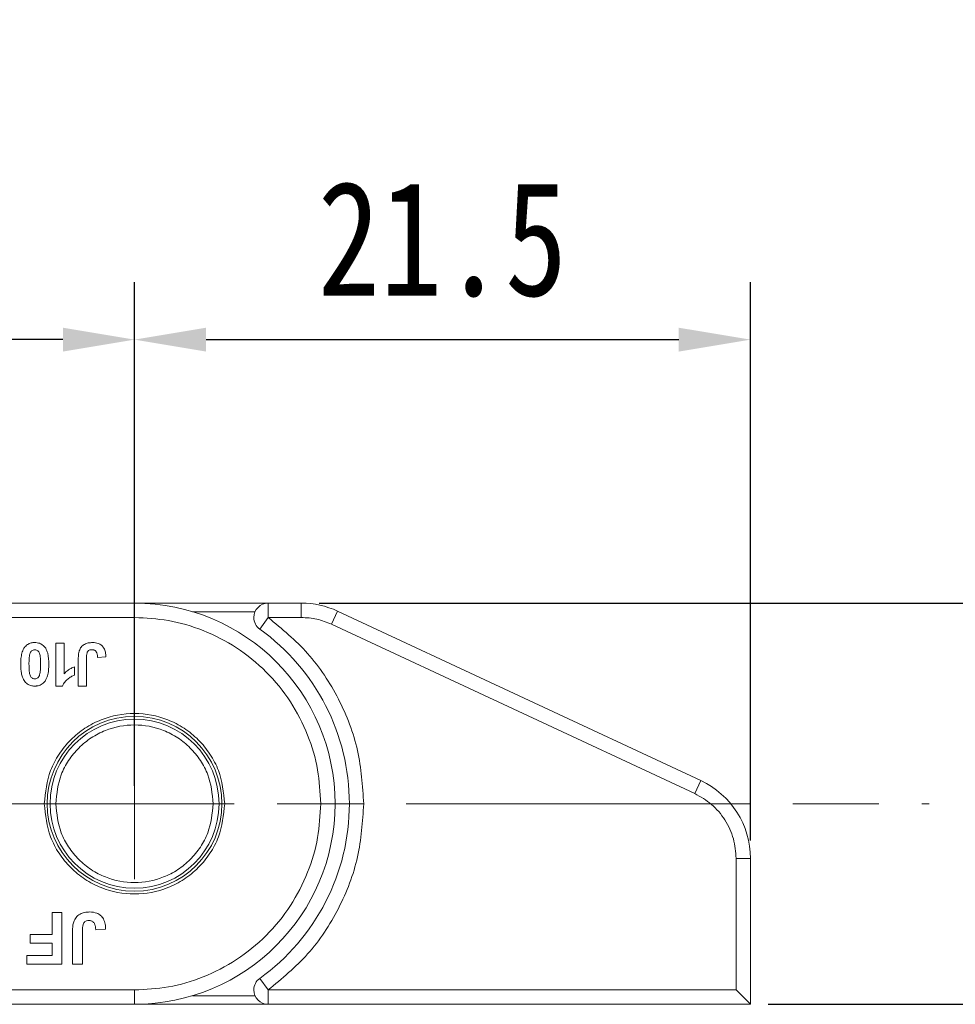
# Model space of a CAD drawing. Header units: millimetres. Extents: x 2698 to 3057, y -367 to -114.
# Tile 54 of 63: x 2991 to 3024, y -271 to -237. Entities that reach past the tile are written whole.
import ezdxf

# ---------------------------------------------------------------- set-up
doc = ezdxf.new("R2010")
doc.units = ezdxf.units.MM
doc.linetypes.add('ACAD_ISO08W100', pattern=[36, 24, -3, 6, -3])
doc.linetypes.add('CENTER', pattern=[0.6, 0.375, -0.075, 0.075, -0.075])
doc.layers.add('中心线', color=1, linetype='CENTER', lineweight=25)
doc.styles.get("Standard").update_dxf_attribs({"font": '仿宋_GB2312.ttf', "width": 0.8})
doc.dimstyles.new('副本ISO-10', dxfattribs={"dimtxt": 4, "dimasz": 2.5, "dimexe": 2, "dimexo": 0.625, "dimgap": 1.5, "dimtad": 1, "dimdsep": 46, "dimtxsty": 'Standard', "dimcen": 2.5, "dimadec": 0, "dimazin": 0, "dimtfac": 1, "dimtmove": 0, "dimatfit": 3, "dimfxl": 0, "dimarcsym": 0})

# ---------------------------------------------------------------- blocks, each defined once
blk = doc.blocks.new('*D69')
at = {"color": 0, "lineweight": -2}
for p, q in [((2903.759, -202.321), (3043.116, -202.321)), ((3041.116, -204.821), (3041.116, -268.545)), ((3017.178, -271.045), (3043.116, -271.045))]:
    blk.add_line(p, q, dxfattribs=at)
at = {"color": 0, "lineweight": 9}
for points in [[(3040.699, -204.821), (3041.533, -204.821), (3041.116, -202.321)], [(3040.699, -268.545), (3041.533, -268.545), (3041.116, -271.045)]]:
    blk.add_solid(points, dxfattribs=at)
at = {"layer": 'Defpoints', "color": 0, "lineweight": 9}
for p in [(2903.134, -202.321), (3016.553, -271.045), (3041.116, -271.045)]:
    blk.add_point(p, dxfattribs=at)
at = {"color": 0, "lineweight": 9, "insert": (3037.616, -236.683), "char_height": 4, "attachment_point": 5, "rotation": 90}
blk.add_mtext('2r+14', dxfattribs=at)
blk = doc.blocks.new('*D70')
at = {"color": 0, "lineweight": -2}
for p, q in [((3001.501, -257.045), (3034.852, -257.045)), ((3032.852, -259.545), (3032.852, -268.545)), ((3017.178, -271.045), (3034.852, -271.045))]:
    blk.add_line(p, q, dxfattribs=at)
at = {"color": 0, "lineweight": 9}
for points in [[(3032.435, -259.545), (3033.269, -259.545), (3032.852, -257.045)], [(3032.435, -268.545), (3033.269, -268.545), (3032.852, -271.045)]]:
    blk.add_solid(points, dxfattribs=at)
at = {"layer": 'Defpoints', "color": 0, "lineweight": 9}
for p in [(3000.876, -257.045), (3016.553, -271.045), (3032.852, -271.045)]:
    blk.add_point(p, dxfattribs=at)
at = {"color": 0, "lineweight": 9, "insert": (3029.352, -264.045), "char_height": 4, "attachment_point": 5, "rotation": 90}
blk.add_mtext('14', dxfattribs=at)
blk = doc.blocks.new('*D72')
at = {"color": 0, "lineweight": -2}
for p, q in [((2995.053, -263.42), (2995.053, -245.849)), ((3016.553, -265.331), (3016.553, -245.849)), ((2997.553, -247.849), (3014.053, -247.849))]:
    blk.add_line(p, q, dxfattribs=at)
at = {"color": 0, "lineweight": 9}
for points in [[(2997.553, -247.433), (2997.553, -248.266), (2995.053, -247.849)], [(3014.053, -247.433), (3014.053, -248.266), (3016.553, -247.849)]]:
    blk.add_solid(points, dxfattribs=at)
at = {"layer": 'Defpoints', "color": 0, "lineweight": 9}
for p in [(3016.553, -247.849), (2995.053, -264.045), (3016.553, -265.956)]:
    blk.add_point(p, dxfattribs=at)
at = {"color": 0, "lineweight": 9, "insert": (3005.803, -244.349), "char_height": 4, "attachment_point": 5}
blk.add_mtext('21.5', dxfattribs=at)
blk = doc.blocks.new('*D73')
at = {"color": 0, "lineweight": -2}
for p, q in [((2980.053, -260.27), (2980.053, -245.849)), ((2995.053, -260.267), (2995.053, -245.849)), ((2992.553, -247.849), (2982.553, -247.849))]:
    blk.add_line(p, q, dxfattribs=at)
at = {"color": 0, "lineweight": 9}
for points in [[(2982.553, -247.433), (2982.553, -248.266), (2980.053, -247.849)], [(2992.553, -247.433), (2992.553, -248.266), (2995.053, -247.849)]]:
    blk.add_solid(points, dxfattribs=at)
at = {"layer": 'Defpoints', "color": 0, "lineweight": 9}
for p in [(2980.053, -247.849), (2980.053, -260.895), (2995.053, -260.892)]:
    blk.add_point(p, dxfattribs=at)
at = {"color": 0, "lineweight": 9, "insert": (2987.553, -244.349), "char_height": 4, "attachment_point": 5}
blk.add_mtext('15', dxfattribs=at)

msp = doc.modelspace()

# ---------------------------------------------------------------- linework, layer by layer
at = {"color": 7, "linetype": 'Continuous', "lineweight": 15}
for p, q in [((2995.053, -257.045), (2984.365, -257.045)), ((2999.717, -257.045), (2995.053, -257.045)), ((2995.053, -257.045), (2995.053, -257.545)), ((2999.258, -257.345), (2997.08, -257.345)), ((2999.717, -257.045), (2999.717, -257.545)), ((3000.876, -257.045), (2999.717, -257.045)), ((3000.876, -257.545), (3000.876, -257.045)), ((3002.144, -257.326), (3001.933, -257.779)), ((3014.821, -263.237), (3002.144, -257.326)), ((2984.165, -257.545), (2995.053, -257.545)), ((2999.717, -257.545), (2999.425, -257.951)), ((3000.876, -257.545), (2999.717, -257.545)), ((3014.61, -263.691), (3001.933, -257.779)), ((2992.306, -258.439), (2992.595, -258.439)), ((2992.306, -259.939), (2992.306, -258.439)), ((2992.595, -258.439), (2992.595, -259.507)), ((2993.09, -259.939), (2993.09, -258.993)), ((2993.379, -258.968), (2993.379, -259.939)), ((2994.052, -258.92), (2993.763, -258.939)), ((2992.96, -259.266), (2992.96, -259.554)), ((2992.306, -259.939), (2992.538, -259.939)), ((2993.379, -259.939), (2993.09, -259.939)), ((3014.61, -263.691), (3014.821, -263.237)), ((3016.053, -265.956), (3016.053, -270.545)), ((3016.553, -265.956), (3016.053, -265.956)), ((3016.553, -271.045), (3016.553, -265.956)), ((2992.175, -267.845), (2992.521, -267.845)), ((2992.175, -268.607), (2992.175, -267.845)), ((2992.521, -267.845), (2992.521, -269.645)), ((2991.413, -268.907), (2991.413, -268.607)), ((2991.413, -268.607), (2992.175, -268.607)), ((2992.89, -269.645), (2992.89, -268.51)), ((2993.236, -268.48), (2993.236, -269.645)), ((2994.044, -268.422), (2993.698, -268.445)), ((2992.175, -268.907), (2991.413, -268.907)), ((2992.175, -269.345), (2992.175, -268.907)), ((2991.298, -269.345), (2992.175, -269.345)), ((2991.298, -269.645), (2991.298, -269.345)), ((2992.521, -269.645), (2991.298, -269.645)), ((2993.236, -269.645), (2992.89, -269.645)), ((2999.425, -270.139), (2999.717, -270.545)), ((2995.053, -270.545), (2984.165, -270.545)), ((2995.053, -270.545), (2995.053, -271.045)), ((2999.258, -270.745), (2997.08, -270.745)), ((3016.053, -270.545), (2999.717, -270.545)), ((2999.717, -270.545), (2999.717, -271.045)), ((3016.553, -271.045), (3016.053, -270.545)), ((2984.365, -271.045), (2995.053, -271.045)), ((2995.053, -271.045), (2999.717, -271.045)), ((2999.717, -271.045), (3016.553, -271.045))]:
    msp.add_line(p, q, dxfattribs=at)
for radius in [3.05, 2.95]:
    msp.add_circle((2995.053, -264.045), radius, dxfattribs=at)
for centre, radius, start, end in [((2995.053, -264.045), 7, 270, 90), ((2999.717, -257.545), 0.5, 90, 180), ((3000.876, -260.045), 3, 65, 90), ((2999.717, -257.545), 0.5, 180, 234.3409), ((2995.053, -264.045), 7.5, 305.6591, 54.3409), ((3013.553, -265.956), 3, 0, 65), ((2999.717, -270.545), 0.5, 125.6591, 180), ((2999.717, -270.545), 0.5, 180, 270)]:
    msp.add_arc(centre, radius, start, end, dxfattribs=at)
for points, knots in [([(2995.053, -257.545), (2995.449, -257.566), (2996.266, -257.61), (2997.477, -257.971), (2998.642, -258.571), (2999.682, -259.416), (3000.527, -260.456), (3001.127, -261.621), (3001.488, -262.832), (3001.532, -263.649), (3001.553, -264.045)], [0, 0, 0, 0, 0.116516, 0.240011, 0.368641, 0.5, 0.631359, 0.759989, 0.883484, 1, 1, 1, 1]), ([(2999.717, -257.545), (3000.199, -257.943), (3001.177, -258.75), (3002.23, -260.361), (3002.926, -262.156), (3003.011, -263.422), (3003.053, -264.045)], [0, 0, 0, 0, 0.2464531, 0.5, 0.7535469, 1, 1, 1, 1]), ([(2991.08, -259.179), (2991.082, -259.112), (2991.085, -258.983), (2991.117, -258.794), (2991.168, -258.655), (2991.217, -258.588), (2991.229, -258.572)], [0, 0, 0, 0, 0.315332, 0.60954, 0.905311, 1, 1, 1, 1]), ([(2991.229, -258.572), (2991.246, -258.553), (2991.281, -258.514), (2991.344, -258.471), (2991.413, -258.441), (2991.475, -258.427), (2991.528, -258.421), (2991.556, -258.42), (2991.571, -258.42)], [0, 0, 0, 0, 0.198198, 0.402912, 0.587132, 0.777233, 0.888271, 1, 1, 1, 1]), ([(2991.401, -258.817), (2991.408, -258.798), (2991.421, -258.758), (2991.456, -258.707), (2991.507, -258.678), (2991.546, -258.671), (2991.567, -258.67), (2991.571, -258.67)], [0, 0, 0, 0, 0.2541356, 0.511473, 0.7432956, 0.9551627, 1, 1, 1, 1]), ([(2991.571, -258.42), (2991.627, -258.425), (2991.731, -258.433), (2991.863, -258.512), (2991.968, -258.629), (2992.052, -258.857), (2992.057, -259.05), (2992.061, -259.182)], [0, 0, 0, 0, 0.163658, 0.30077, 0.437488, 0.617131, 1, 1, 1, 1]), ([(2991.571, -258.67), (2991.593, -258.672), (2991.631, -258.676), (2991.679, -258.704), (2991.72, -258.756), (2991.758, -258.857), (2991.77, -259.006), (2991.772, -259.121), (2991.773, -259.179)], [0, 0, 0, 0, 0.107873, 0.187625, 0.267851, 0.429991, 0.712205, 1, 1, 1, 1]), ([(2993.09, -258.993), (2993.09, -258.977), (2993.091, -258.943), (2993.093, -258.895), (2993.096, -258.847), (2993.102, -258.8), (2993.109, -258.754), (2993.118, -258.723), (2993.123, -258.708)], [0, 0, 0, 0, 0.17356, 0.347204, 0.509111, 0.671402, 0.835171, 1, 1, 1, 1]), ([(2993.123, -258.708), (2993.143, -258.663), (2993.184, -258.573), (2993.299, -258.479), (2993.439, -258.427), (2993.537, -258.422), (2993.588, -258.42)], [0, 0, 0, 0, 0.250131, 0.500424, 0.737579, 1, 1, 1, 1]), ([(2993.57, -258.67), (2993.544, -258.671), (2993.503, -258.673), (2993.45, -258.697), (2993.414, -258.733), (2993.38, -258.825), (2993.379, -258.906), (2993.379, -258.968)], [0, 0, 0, 0, 0.18477, 0.299721, 0.415218, 0.548197, 1, 1, 1, 1]), ([(2993.724, -258.752), (2993.718, -258.743), (2993.704, -258.724), (2993.679, -258.701), (2993.649, -258.684), (2993.621, -258.675), (2993.594, -258.67), (2993.578, -258.67), (2993.57, -258.67)], [0, 0, 0, 0, 0.186791, 0.379199, 0.55517, 0.738578, 0.868367, 1, 1, 1, 1]), ([(2993.588, -258.42), (2993.656, -258.425), (2993.768, -258.433), (2993.903, -258.511), (2993.993, -258.618), (2994.044, -258.761), (2994.049, -258.866), (2994.052, -258.92)], [0, 0, 0, 0, 0.260797, 0.425867, 0.59129, 0.792805, 1, 1, 1, 1]), ([(2991.369, -259.179), (2991.369, -259.146), (2991.37, -259.096), (2991.372, -259.029), (2991.376, -258.968), (2991.382, -258.897), (2991.395, -258.844), (2991.401, -258.817)], [0, 0, 0, 0, 0.274633, 0.411949, 0.549338, 0.773806, 1, 1, 1, 1]), ([(2993.763, -258.939), (2993.763, -258.928), (2993.761, -258.904), (2993.758, -258.871), (2993.753, -258.84), (2993.747, -258.81), (2993.739, -258.78), (2993.729, -258.762), (2993.724, -258.752)], [0, 0, 0, 0, 0.180506, 0.361241, 0.518043, 0.675328, 0.83608, 1, 1, 1, 1]), ([(2991.228, -259.785), (2991.211, -259.762), (2991.177, -259.714), (2991.134, -259.612), (2991.101, -259.482), (2991.086, -259.353), (2991.081, -259.252), (2991.081, -259.203), (2991.08, -259.179)], [0, 0, 0, 0, 0.135635, 0.274835, 0.519526, 0.769892, 0.884878, 1, 1, 1, 1]), ([(2991.571, -259.689), (2991.55, -259.687), (2991.512, -259.683), (2991.464, -259.655), (2991.418, -259.597), (2991.382, -259.49), (2991.371, -259.341), (2991.37, -259.233), (2991.369, -259.179)], [0, 0, 0, 0, 0.104756, 0.185457, 0.266418, 0.46589, 0.731119, 1, 1, 1, 1]), ([(2991.773, -259.179), (2991.772, -259.212), (2991.772, -259.262), (2991.77, -259.329), (2991.766, -259.389), (2991.759, -259.461), (2991.747, -259.515), (2991.741, -259.542)], [0, 0, 0, 0, 0.273739, 0.410607, 0.547546, 0.772914, 1, 1, 1, 1]), ([(2992.061, -259.182), (2992.061, -259.215), (2992.06, -259.282), (2992.052, -259.383), (2992.038, -259.486), (2992.014, -259.589), (2991.976, -259.694), (2991.934, -259.755), (2991.913, -259.787)], [0, 0, 0, 0, 0.157873, 0.316094, 0.480864, 0.646911, 0.820617, 1, 1, 1, 1]), ([(2992.595, -259.507), (2992.637, -259.467), (2992.711, -259.396), (2992.837, -259.318), (2992.919, -259.283), (2992.96, -259.266)], [0, 0, 0, 0, 0.394361, 0.694301, 1, 1, 1, 1]), ([(2991.741, -259.542), (2991.734, -259.561), (2991.721, -259.601), (2991.685, -259.652), (2991.634, -259.681), (2991.595, -259.688), (2991.574, -259.689), (2991.571, -259.689)], [0, 0, 0, 0, 0.25457, 0.512358, 0.744117, 0.959931, 1, 1, 1, 1]), ([(2992.96, -259.554), (2992.918, -259.572), (2992.833, -259.609), (2992.718, -259.692), (2992.605, -259.795), (2992.561, -259.89), (2992.538, -259.939)], [0, 0, 0, 0, 0.231991, 0.470608, 0.725524, 1, 1, 1, 1]), ([(2991.571, -259.939), (2991.554, -259.939), (2991.521, -259.938), (2991.464, -259.93), (2991.401, -259.913), (2991.335, -259.882), (2991.276, -259.839), (2991.244, -259.803), (2991.228, -259.785)], [0, 0, 0, 0, 0.128333, 0.257433, 0.440518, 0.629161, 0.811609, 1, 1, 1, 1]), ([(2991.913, -259.787), (2991.896, -259.806), (2991.861, -259.845), (2991.797, -259.888), (2991.729, -259.918), (2991.668, -259.932), (2991.615, -259.938), (2991.585, -259.939), (2991.571, -259.939)], [0, 0, 0, 0, 0.198788, 0.404189, 0.586557, 0.774505, 0.886891, 1, 1, 1, 1]), ([(2998.203, -264.045), (2998.161, -263.649), (2998.095, -263.038), (2997.703, -262.303), (2997.296, -261.803), (2996.795, -261.393), (2996.061, -261.013), (2995.053, -260.819), (2994.045, -261.013), (2993.311, -261.393), (2992.81, -261.803), (2992.403, -262.303), (2992.011, -263.037), (2991.945, -263.649), (2991.903, -264.045)], [0, 0, 0, 0, 0.119721, 0.184834, 0.25, 0.315112, 0.380279, 0.5, 0.619721, 0.684834, 0.75, 0.815112, 0.880279, 1, 1, 1, 1]), ([(2992.303, -264.045), (2992.34, -263.699), (2992.397, -263.165), (2992.739, -262.524), (2993.095, -262.087), (2993.532, -261.73), (2994.173, -261.398), (2995.053, -261.228), (2995.933, -261.398), (2996.574, -261.73), (2997.011, -262.088), (2997.367, -262.524), (2997.709, -263.166), (2997.766, -263.699), (2997.803, -264.045)], [0, 0, 0, 0, 0.119721, 0.184892, 0.25, 0.31517, 0.380279, 0.5, 0.619721, 0.684892, 0.75, 0.81517, 0.880279, 1, 1, 1, 1]), ([(3016.053, -265.956), (3016.034, -265.725), (3015.996, -265.252), (3015.688, -264.596), (3015.224, -264.04), (3014.812, -263.805), (3014.61, -263.691)], [0, 0, 0, 0, 0.244904, 0.5, 0.755096, 1, 1, 1, 1]), ([(2991.903, -264.045), (2991.945, -264.441), (2992.011, -265.053), (2992.403, -265.787), (2992.81, -266.288), (2993.311, -266.697), (2994.045, -267.077), (2995.053, -267.272), (2996.061, -267.077), (2996.795, -266.697), (2997.296, -266.288), (2997.703, -265.787), (2998.095, -265.053), (2998.161, -264.441), (2998.203, -264.045)], [0, 0, 0, 0, 0.1197215, 0.1848336, 0.25, 0.3151121, 0.3802785, 0.5, 0.6197215, 0.6848336, 0.75, 0.8151121, 0.8802785, 1, 1, 1, 1]), ([(2997.803, -264.045), (2997.766, -264.391), (2997.709, -264.925), (2997.367, -265.566), (2997.011, -266.003), (2996.574, -266.361), (2995.933, -266.692), (2995.053, -266.862), (2994.173, -266.692), (2993.532, -266.361), (2993.095, -266.003), (2992.739, -265.566), (2992.397, -264.925), (2992.34, -264.391), (2992.303, -264.045)], [0, 0, 0, 0, 0.119721, 0.184892, 0.25, 0.31517, 0.380279, 0.5, 0.619721, 0.684892, 0.75, 0.81517, 0.880279, 1, 1, 1, 1]), ([(3001.553, -264.045), (3001.532, -264.442), (3001.488, -265.258), (3001.127, -266.47), (3000.527, -267.635), (2999.682, -268.674), (2998.642, -269.519), (2997.477, -270.119), (2996.266, -270.481), (2995.449, -270.524), (2995.053, -270.545)], [0, 0, 0, 0, 0.116516, 0.2400113, 0.3686408, 0.5, 0.6313592, 0.7599887, 0.883484, 1, 1, 1, 1]), ([(3003.053, -264.045), (3003.011, -264.669), (3002.926, -265.934), (3002.23, -267.729), (3001.177, -269.341), (3000.199, -270.147), (2999.717, -270.545)], [0, 0, 0, 0, 0.246453, 0.5, 0.753547, 1, 1, 1, 1]), ([(2992.929, -268.168), (2992.954, -268.114), (2993.004, -268.005), (2993.143, -267.892), (2993.309, -267.83), (2993.427, -267.825), (2993.488, -267.822)], [0, 0, 0, 0, 0.252615, 0.502607, 0.739519, 1, 1, 1, 1]), ([(2993.488, -267.822), (2993.574, -267.829), (2993.712, -267.839), (2993.875, -267.939), (2993.98, -268.07), (2994.036, -268.239), (2994.041, -268.363), (2994.044, -268.422)], [0, 0, 0, 0, 0.275623, 0.438658, 0.601859, 0.808255, 1, 1, 1, 1]), ([(2992.89, -268.51), (2992.891, -268.477), (2992.891, -268.427), (2992.895, -268.36), (2992.901, -268.303), (2992.91, -268.238), (2992.923, -268.192), (2992.929, -268.168)], [0, 0, 0, 0, 0.2893179, 0.4339745, 0.5788177, 0.7885957, 1, 1, 1, 1]), ([(2993.466, -268.122), (2993.435, -268.124), (2993.385, -268.126), (2993.322, -268.155), (2993.278, -268.198), (2993.238, -268.309), (2993.237, -268.405), (2993.236, -268.48)], [0, 0, 0, 0, 0.18477, 0.299721, 0.415218, 0.548197, 1, 1, 1, 1]), ([(2993.651, -268.221), (2993.643, -268.21), (2993.627, -268.187), (2993.597, -268.159), (2993.561, -268.139), (2993.527, -268.128), (2993.494, -268.123), (2993.475, -268.122), (2993.466, -268.122)], [0, 0, 0, 0, 0.186791, 0.379199, 0.55517, 0.738578, 0.868367, 1, 1, 1, 1]), ([(2993.698, -268.445), (2993.697, -268.431), (2993.696, -268.404), (2993.692, -268.364), (2993.686, -268.326), (2993.679, -268.29), (2993.668, -268.255), (2993.657, -268.232), (2993.651, -268.221)], [0, 0, 0, 0, 0.180506, 0.361241, 0.518043, 0.675328, 0.83608, 1, 1, 1, 1])]:
    msp.add_open_spline(points, degree=3, knots=knots, dxfattribs=at)
msp.add_open_spline([(3001.933, -257.779), (3001.763, -257.711), (3001.424, -257.574), (3001.059, -257.555), (3000.876, -257.545)], degree=3, dxfattribs=at)
at = {"layer": '中心线', "linetype": 'ACAD_ISO08W100', "lineweight": 13, "ltscale": 0.5}
for p, q in [((2995.053, -261.41), (2995.053, -266.681)), ((2824.535, -264.045), (3022.793, -264.045))]:
    msp.add_line(p, q, dxfattribs=at)

# ---------------------------------------------------------------- dimensions: what is measured, and where the dimension line sits
at = {"color": 5, "lineweight": 9}
dim = msp.add_linear_dim(base=(3041.116, -271.045), p1=(2903.134, -202.321), p2=(3016.553, -271.045), angle=90, text='2r+14', dimstyle='副本ISO-10', dxfattribs=at)
dim.commit()
dim.dimension.update_dxf_attribs({"geometry": '*D69', "text_midpoint": (3037.616, -236.683)})
for base, p1, p2, picture, middle in [((2980.053, -247.849), (2995.053, -260.892), (2980.053, -260.895), '*D73', (2987.553, -244.349)), ((3016.553, -247.849), (2995.053, -264.045), (3016.553, -265.956), '*D72', (3005.803, -244.349))]:
    dim = msp.add_linear_dim(base=base, p1=p1, p2=p2, dimstyle='副本ISO-10', dxfattribs=at)
    dim.commit()
    dim.dimension.update_dxf_attribs({"geometry": picture, "text_midpoint": middle})
dim = msp.add_linear_dim(base=(3032.852, -271.045), p1=(3000.876, -257.045), p2=(3016.553, -271.045), angle=90, dimstyle='副本ISO-10', dxfattribs=at)
dim.commit()
dim.dimension.update_dxf_attribs({"geometry": '*D70', "text_midpoint": (3029.352, -264.045)})

doc.saveas('drawing.dxf')
